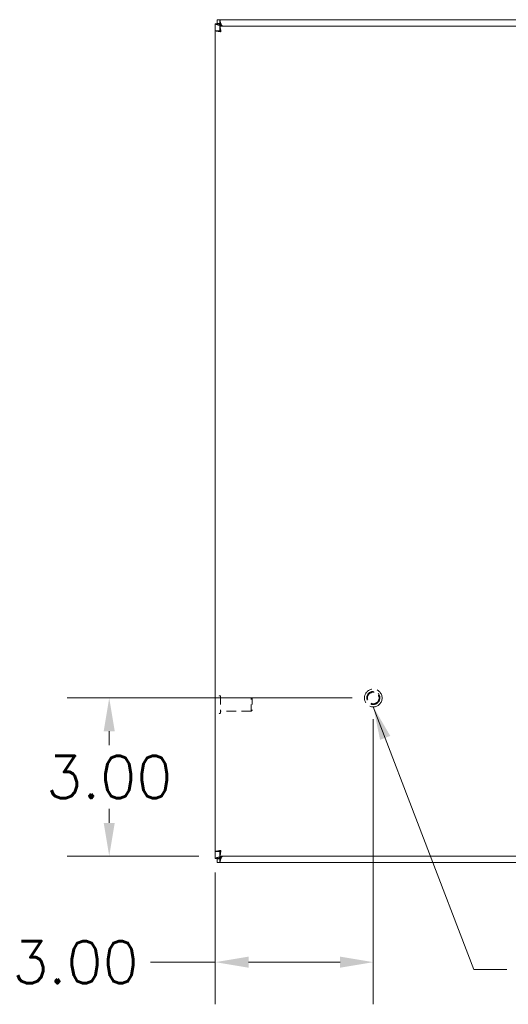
# Model space of a CAD drawing. Header units: inches. Extents: x 6 to 108, y 3 to 70.
# Tile 3 of 15: x 28 to 37, y 26 to 44. Entities that reach past the tile are written whole.
import ezdxf

# ---------------------------------------------------------------- set-up
doc = ezdxf.new("R2010")
doc.units = ezdxf.units.IN
doc.header["$LTSCALE"] = 6.4
doc.header["$MEASUREMENT"] = 0
doc.linetypes.add('DASHED', pattern=[0.2067, 0.1654, -0.0413])
for name, color, linetype, lineweight in [('Dimension (ANSI)', 7, 'Continuous', 5), ('Hidden (ANSI)', 7, 'DASHED', 5), ('Symbol (ANSI)', 7, 'Continuous', 5), ('Visible (ANSI)', 7, 'Continuous', 5)]:
    doc.layers.add(name, color=color, linetype=linetype, lineweight=lineweight)
doc.styles.add('Note Text (ANSI)', font='RomanS.shx')
doc.dimstyles.new('Default (ANSI)', dxfattribs={"dimscale": 6.4, "dimtxt": 0.125, "dimasz": 0.098425, "dimexe": 0.125, "dimexo": 0.0625, "dimgap": 0.031496, "dimtad": 0, "dimtih": 1, "dimtoh": 1, "dimrnd": 1e-08, "dimzin": 0, "dimdsep": 46, "dimtxsty": 'Note Text (ANSI)', "dimcen": 0.09, "dimdle": 0.393701, "dimclrd": 256, "dimclre": 256, "dimclrt": 256, "dimadec": 0, "dimazin": 0, "dimtfac": 0.96, "dimtofl": 0, "dimtmove": 0, "dimatfit": 3, "dimfxl": 1, "dimtolj": 1, "dimtzin": 4, "dimlwd": -1, "dimlwe": -1, "dimarcsym": 0})
doc.dimstyles.new('Default (ANSI)$7', dxfattribs={"dimscale": 6.4, "dimtxt": 0.125, "dimasz": 0.098425, "dimexe": 0.125, "dimexo": 0.0625, "dimgap": 0.031496, "dimtad": 0, "dimtih": 1, "dimtoh": 1, "dimrnd": 1e-08, "dimzin": 0, "dimdsep": 46, "dimtxsty": 'Note Text (ANSI)', "dimcen": 0.09, "dimdle": 0.393701, "dimclrd": 256, "dimclre": 256, "dimclrt": 256, "dimadec": 0, "dimazin": 0, "dimtfac": 0.96, "dimtofl": 0, "dimtmove": 0, "dimatfit": 3, "dimfxl": 1, "dimtolj": 1, "dimtzin": 4, "dimlwd": -1, "dimlwe": -1, "dimarcsym": 0})

# ---------------------------------------------------------------- blocks, each defined once
blk = doc.blocks.new('*D17')
at = {"layer": 'Defpoints', "color": 0, "transparency": 16777216}
for p in [(29.74, 31.522), (34.755, 31.522), (31.84, 28.522)]:
    blk.add_point(p, dxfattribs=at)
at = {"layer": 'Dimension (ANSI)', "transparency": 16777216}
for p, q in [((34.355, 31.522), (28.94, 31.522)), ((29.74, 30.892), (29.74, 30.624)), ((29.74, 29.152), (29.74, 29.421)), ((31.44, 28.522), (28.94, 28.522))]:
    blk.add_line(p, q, dxfattribs=at)
for points in [[(29.635, 30.892), (29.845, 30.892), (29.74, 31.522)], [(29.635, 29.152), (29.845, 29.152), (29.74, 28.522)]]:
    blk.add_solid(points, dxfattribs=at)
at = {"layer": 'Dimension (ANSI)', "transparency": 16777216, "insert": (29.74, 30.022), "char_height": 0.8, "attachment_point": 5, "style": 'Note Text (ANSI)'}
blk.add_mtext('\\A1;3.00', dxfattribs=at)
blk = doc.blocks.new('*D18')
at = {"layer": 'Defpoints', "color": 0, "transparency": 16777216}
for p in [(34.755, 31.522), (31.755, 28.607), (34.755, 26.507)]:
    blk.add_point(p, dxfattribs=at)
at = {"layer": 'Dimension (ANSI)', "transparency": 16777216}
for p, q in [((34.755, 31.122), (34.755, 25.707)), ((31.755, 28.207), (31.755, 25.707)), ((31.755, 26.507), (30.521, 26.507)), ((34.125, 26.507), (32.385, 26.507))]:
    blk.add_line(p, q, dxfattribs=at)
for points in [[(32.385, 26.612), (32.385, 26.402), (31.755, 26.507)], [(34.125, 26.612), (34.125, 26.402), (34.755, 26.507)]]:
    blk.add_solid(points, dxfattribs=at)
at = {"layer": 'Dimension (ANSI)', "transparency": 16777216, "insert": (29.1, 26.507), "char_height": 0.8, "attachment_point": 5, "style": 'Note Text (ANSI)'}
blk.add_mtext('\\A1;3.00', dxfattribs=at)

msp = doc.modelspace()

# ---------------------------------------------------------------- linework, layer by layer
at = {"layer": 'Hidden (ANSI)', "ltscale": 0.001834}
for p, q in [((31.8431, 31.5657), (31.8366, 31.5657)), ((31.8431, 31.2287), (31.8366, 31.2287))]:
    msp.add_line(p, q, dxfattribs=at)
at = {"layer": 'Hidden (ANSI)', "ltscale": 0.149962}
msp.add_line((31.8511, 31.5577), (31.8511, 31.2367), dxfattribs=at)
at = {"layer": 'Hidden (ANSI)', "ltscale": 0.174537}
for p, q in [((32.4379, 31.5222), (31.8511, 31.5222)), ((32.4379, 31.2722), (31.8511, 31.2722))]:
    msp.add_line(p, q, dxfattribs=at)
at = {"layer": 'Hidden (ANSI)', "ltscale": 0.116771}
msp.add_line((32.4379, 31.2722), (32.4379, 31.5222), dxfattribs=at)
at = {"layer": 'Hidden (ANSI)', "ltscale": 0.006508}
for p, q in [((32.4536, 31.5065), (32.4379, 31.5222)), ((32.4536, 31.2879), (32.4379, 31.2722))]:
    msp.add_line(p, q, dxfattribs=at)
at = {"layer": 'Hidden (ANSI)', "ltscale": 0.102092}
msp.add_line((32.4536, 31.5065), (32.4536, 31.2879), dxfattribs=at)
at = {"layer": 'Hidden (ANSI)', "ltscale": 0.314983}
msp.add_circle((34.7546, 31.5222), 0.1685, dxfattribs=at)
at = {"layer": 'Hidden (ANSI)', "ltscale": 0.233641}
msp.add_circle((34.7546, 31.5222), 0.125, dxfattribs=at)
at = {"layer": 'Hidden (ANSI)', "ltscale": 0.204284}
msp.add_circle((34.7546, 31.5222), 0.1093, dxfattribs=at)
at = {"layer": 'Hidden (ANSI)', "ltscale": 0.00364}
for centre, start, end in [((31.8366, 31.5577), 90, 180), ((31.8431, 31.5577), 0, 90), ((31.8366, 31.2367), 180, 270), ((31.8431, 31.2367), 270, 0)]:
    msp.add_arc(centre, 0.008, start, end, dxfattribs=at)
at = {"layer": 'Visible (ANSI)'}
for p, q in [((31.7546, 44.3172), (31.8286, 44.3172)), ((31.7546, 44.3121), (31.7546, 44.3172)), ((31.7546, 44.1871), (31.7546, 44.3121)), ((31.7916, 44.3972), (31.8397, 44.3972)), ((31.7916, 44.3232), (31.7916, 44.3972)), ((31.8397, 44.3232), (31.7916, 44.3232)), ((31.8286, 44.3172), (31.8286, 44.3121)), ((31.8286, 44.3121), (31.8599, 44.2809)), ((31.8397, 44.3972), (47.6696, 44.3972)), ((31.8709, 44.2919), (31.8397, 44.3232)), ((31.7546, 28.6072), (31.7546, 44.1871)), ((31.8286, 44.1871), (31.7546, 44.1871)), ((31.8397, 44.2722), (47.5446, 44.2722)), ((31.8397, 44.1982), (31.8397, 44.2722)), ((31.8599, 44.2809), (31.8686, 44.2722)), ((31.8907, 44.2722), (31.8709, 44.2919)), ((31.7546, 28.4822), (31.7546, 28.6072)), ((31.8286, 28.6072), (31.7546, 28.6072)), ((31.8397, 28.5962), (31.8397, 28.5222)), ((31.7546, 28.4772), (31.7546, 28.4822)), ((31.8286, 28.4772), (31.7546, 28.4772)), ((31.7916, 28.4712), (31.8397, 28.4712)), ((31.7916, 28.3972), (31.7916, 28.4712)), ((31.8599, 28.5135), (31.8286, 28.4822)), ((31.8286, 28.4822), (31.8286, 28.4772)), ((47.5446, 28.5222), (31.8397, 28.5222)), ((31.8397, 28.4712), (31.8709, 28.5024)), ((31.8686, 28.5222), (31.8599, 28.5135)), ((31.8709, 28.5024), (31.8907, 28.5222)), ((31.8397, 28.3972), (31.7916, 28.3972)), ((47.6696, 28.3972), (31.8397, 28.3972))]:
    msp.add_line(p, q, dxfattribs=at)
for centre, start, end in [((31.8295, 44.3223), 314.29162, 321.40797), ((31.8295, 28.4721), 38.59203, 45.70838)]:
    msp.add_arc(centre, 0.07, start, end, dxfattribs=at)
for points, knots in [([(31.7546, 44.3121), (31.7546, 44.3121), (31.7756, 44.3059), (31.8076, 44.2964), (31.8234, 44.2917), (31.8416, 44.2863), (31.8599, 44.2809)], [0, 0, 0, 0, 1.0506506, 1.0506506, 1.0506506, 1.5707963, 1.5707963, 1.5707963, 1.5707963]), ([(31.8709, 44.2919), (31.86, 44.3288), (31.8493, 44.3649), (31.8438, 44.3832), (31.8411, 44.3923), (31.8397, 44.3972), (31.8397, 44.3972)], [-1.5707963, -1.5707963, -1.5707963, -1.5707963, -0.5201457, -0.5201457, -0.5201457, 0, 0, 0, 0]), ([(31.7546, 44.1871), (31.7546, 44.1824), (31.7775, 44.1777), (31.8117, 44.173), (31.8265, 44.171), (31.8432, 44.1689), (31.8599, 44.1669)], [0, 0, 0, 0, 1.0950581, 1.0950581, 1.0950581, 1.5707963, 1.5707963, 1.5707963, 1.5707963]), ([(31.8599, 44.1669), (31.8444, 44.1733), (31.8301, 44.1796), (31.8288, 44.186), (31.8287, 44.1864), (31.8286, 44.1867), (31.8286, 44.1871)], [0, 0, 0, 0, 1.4834748, 1.4834748, 1.4834748, 1.5707963, 1.5707963, 1.5707963, 1.5707963]), ([(31.8599, 44.1669), (31.8552, 44.2053), (31.8505, 44.2429), (31.8458, 44.2605), (31.8438, 44.2681), (31.8417, 44.2722), (31.8397, 44.2722)], [0, 0, 0, 0, 1.0950581, 1.0950581, 1.0950581, 1.5707963, 1.5707963, 1.5707963, 1.5707963]), ([(31.8599, 44.1669), (31.8535, 44.1824), (31.8472, 44.1967), (31.8408, 44.198), (31.8404, 44.1981), (31.8401, 44.1982), (31.8397, 44.1982)], [0, 0, 0, 0, 1.4834748, 1.4834748, 1.4834748, 1.5707963, 1.5707963, 1.5707963, 1.5707963]), ([(31.8599, 28.6274), (31.8215, 28.6227), (31.7839, 28.618), (31.7663, 28.6133), (31.7587, 28.6113), (31.7546, 28.6092), (31.7546, 28.6072)], [0, 0, 0, 0, 1.0950581, 1.0950581, 1.0950581, 1.5707963, 1.5707963, 1.5707963, 1.5707963]), ([(31.8599, 28.6274), (31.8444, 28.621), (31.8301, 28.6147), (31.8288, 28.6083), (31.8287, 28.608), (31.8286, 28.6076), (31.8286, 28.6072)], [0, 0, 0, 0, 1.4834748, 1.4834748, 1.4834748, 1.5707963, 1.5707963, 1.5707963, 1.5707963]), ([(31.8397, 28.5222), (31.8444, 28.5222), (31.8491, 28.5451), (31.8538, 28.5792), (31.8558, 28.594), (31.8578, 28.6107), (31.8599, 28.6274)], [0, 0, 0, 0, 1.0950581, 1.0950581, 1.0950581, 1.5707963, 1.5707963, 1.5707963, 1.5707963]), ([(31.8599, 28.6274), (31.8535, 28.612), (31.8472, 28.5976), (31.8408, 28.5963), (31.8404, 28.5962), (31.8401, 28.5962), (31.8397, 28.5962)], [0, 0, 0, 0, 1.4834748, 1.4834748, 1.4834748, 1.5707963, 1.5707963, 1.5707963, 1.5707963]), ([(31.8599, 28.5135), (31.823, 28.5025), (31.7869, 28.4918), (31.7686, 28.4863), (31.7595, 28.4836), (31.7546, 28.4822), (31.7546, 28.4822)], [-1.5707963, -1.5707963, -1.5707963, -1.5707963, -0.5201457, -0.5201457, -0.5201457, 0, 0, 0, 0]), ([(31.8397, 28.3972), (31.8397, 28.3972), (31.8459, 28.4181), (31.8554, 28.4501), (31.8601, 28.4659), (31.8655, 28.4842), (31.8709, 28.5024)], [0, 0, 0, 0, 1.0506506, 1.0506506, 1.0506506, 1.5707963, 1.5707963, 1.5707963, 1.5707963])]:
    msp.add_open_spline(points, degree=3, knots=knots, dxfattribs=at)
for points in [[(31.7546, 44.3121), (31.7793, 44.3121), (31.804, 44.3121), (31.8286, 44.3121)], [(31.8397, 44.3232), (31.8397, 44.3478), (31.8397, 44.3725), (31.8397, 44.3972)], [(31.8286, 28.4822), (31.804, 28.4822), (31.7793, 28.4822), (31.7546, 28.4822)], [(31.8397, 28.3972), (31.8397, 28.4218), (31.8397, 28.4465), (31.8397, 28.4712)]]:
    msp.add_open_spline(points, degree=3, dxfattribs=at)

# ---------------------------------------------------------------- dimensions: what is measured, and where the dimension line sits
at = {"layer": 'Dimension (ANSI)'}
dim = msp.add_linear_dim(base=(34.7546, 26.5075), p1=(31.7546, 28.6072), p2=(34.7546, 31.5222), dimstyle='Default (ANSI)', override={"dimtih": 0, "dimtoh": 0, "dimdec": 2, "dimtp": 0, "dimtm": 0, "dimtdec": 2, "dimatfit": 2}, dxfattribs=at)
dim.commit()
dim.dimension.update_dxf_attribs({"geometry": '*D18', "text_midpoint": (29.1002, 26.5075), "dimtype": 160})
dim = msp.add_linear_dim(base=(29.74, 31.5222), p1=(31.8397, 28.5222), p2=(34.7546, 31.5222), angle=90, dimstyle='Default (ANSI)', override={"dimdec": 2, "dimtp": 0, "dimtm": 0, "dimtdec": 2, "dimatfit": 1}, dxfattribs=at)
dim.commit()
dim.dimension.update_dxf_attribs({"geometry": '*D17', "text_midpoint": (29.74, 30.0222), "dimtype": 160})

# ---------------------------------------------------------------- leaders
at = {"layer": 'Symbol (ANSI)', "annotation_type": 0, "has_hookline": 1, "hookline_direction": 0, "text_width": 11.581}
msp.add_leader([(34.7546, 31.3537), (36.6627, 26.3709), (37.2926, 26.3709)], dimstyle='Default (ANSI)$7', override={"dimtad": 0}, dxfattribs=at)

doc.saveas('drawing.dxf')
